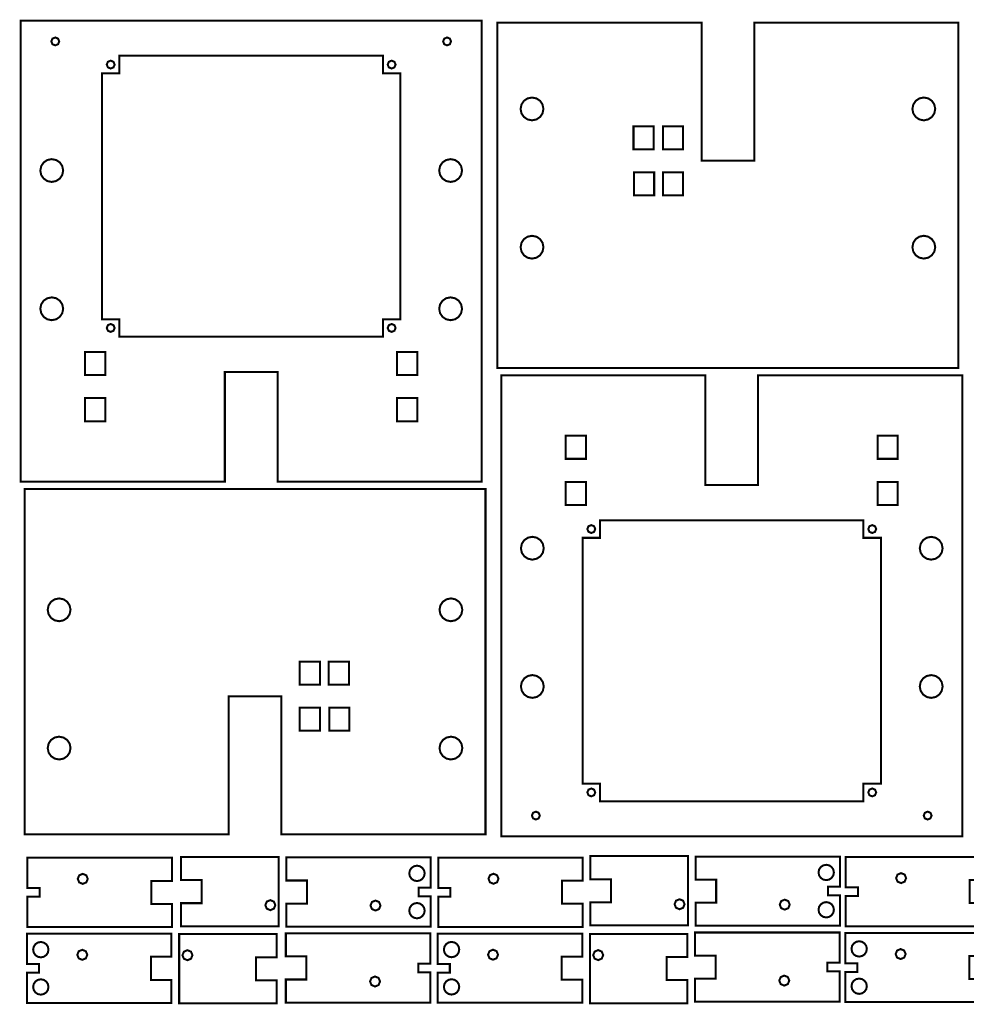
# Model space of a CAD drawing. Extents: x 0.1 to 11.8, y 9.3 to 14.9.
# Tile 1 of 2: x 0.1 to 5.5, y 9.3 to 14.9. Entities that reach past the tile are written whole.
import ezdxf

# ---------------------------------------------------------------- set-up
doc = ezdxf.new("R2010")
doc.units = 0
doc.layers.get('0').update_dxf_attribs({"linetype": 'CONTINUOUS'})

msp = doc.modelspace()

# ---------------------------------------------------------------- linework, layer by layer
at = {"color": 0, "const_width": 0.0115}
for points in [[(0.134711, 12.2665), (0.134711, 14.8915), (2.75971, 14.8915), (2.75971, 12.2665), (1.59722, 12.2665), (1.59722, 12.8915), (1.44721, 12.8915), (1.29725, 12.8915), (1.29725, 12.2665), (0.134711, 12.2665)], [(5.47472, 14.8811), (5.47472, 12.9127), (2.84978, 12.9127), (2.84978, 14.8811), (4.01226, 14.8811), (4.01226, 14.0938), (4.16228, 14.0938), (4.31222, 14.0938), (4.31222, 14.8811), (5.47472, 14.8811)], [(0.354058, 14.7735), (0.347439, 14.7894), (0.331597, 14.796), (0.315647, 14.7894), (0.309082, 14.7735), (0.315647, 14.7575), (0.331597, 14.751), (0.347439, 14.7575), (0.354058, 14.7735)], [(2.58539, 14.7735), (2.57878, 14.7894), (2.56287, 14.796), (2.54693, 14.7894), (2.54036, 14.7735), (2.54693, 14.7575), (2.56287, 14.751), (2.57878, 14.7575), (2.58539, 14.7735)], [(2.29719, 14.5915), (2.19721, 14.5915), (2.19721, 14.6915), (0.697211, 14.6915), (0.697211, 14.5915), (0.597222, 14.5915), (0.597222, 13.1916), (0.697211, 13.1916), (0.697211, 13.0916), (2.19721, 13.0916), (2.19721, 13.1916), (2.29719, 13.1916), (2.29719, 14.5915)], [(0.669706, 14.6415), (0.663086, 14.6575), (0.647244, 14.664), (0.631293, 14.6575), (0.624729, 14.6415), (0.631293, 14.6257), (0.647244, 14.619), (0.663086, 14.6257), (0.669706, 14.6415), (0.669706, 14.6415)], [(2.26975, 14.6415), (2.26313, 14.6575), (2.24724, 14.664), (2.23128, 14.6575), (2.22472, 14.6415), (2.23128, 14.6257), (2.24724, 14.619), (2.26313, 14.6257), (2.26975, 14.6415), (2.26975, 14.6415)], [(2.98161, 14.389), (2.98671, 14.3637), (3.0006, 14.3431), (3.02126, 14.3292), (3.0466, 14.324), (3.07189, 14.3292), (3.09256, 14.3431), (3.10644, 14.3637), (3.1116, 14.389), (3.10644, 14.4143), (3.09256, 14.435), (3.07189, 14.4489), (3.0466, 14.454), (3.02126, 14.4489), (3.0006, 14.435), (2.98671, 14.4143), (2.98161, 14.389)], [(5.21289, 14.389), (5.21799, 14.3637), (5.23188, 14.3431), (5.25256, 14.3292), (5.27789, 14.324), (5.30317, 14.3292), (5.32378, 14.3431), (5.33772, 14.3637), (5.34289, 14.389), (5.33772, 14.4143), (5.32378, 14.435), (5.30317, 14.4489), (5.27789, 14.454), (5.25256, 14.4489), (5.23188, 14.435), (5.21799, 14.4143), (5.21289, 14.389), (5.21289, 14.389)], [(3.73953, 14.1593), (3.73953, 14.2906), (3.62451, 14.2906), (3.62451, 14.1593), (3.73953, 14.1593)], [(3.90728, 14.2906), (3.79226, 14.2906), (3.79226, 14.1593), (3.90728, 14.1593), (3.90728, 14.2906)], [(0.376465, 14.0382), (0.371311, 14.0635), (0.357422, 14.0842), (0.336751, 14.0981), (0.311469, 14.1032), (0.286133, 14.0981), (0.265463, 14.0842), (0.251574, 14.0635), (0.246474, 14.0382), (0.251574, 14.0129), (0.265463, 13.9924), (0.286133, 13.9783), (0.311469, 13.9732), (0.336751, 13.9783), (0.357422, 13.9924), (0.371311, 14.0129), (0.376465, 14.0382), (0.376465, 14.0382)], [(2.648, 14.0382), (2.64285, 14.0635), (2.6289, 14.0842), (2.60824, 14.0981), (2.58296, 14.1032), (2.55761, 14.0981), (2.537, 14.0842), (2.52306, 14.0635), (2.51796, 14.0382), (2.52306, 14.0129), (2.537, 13.9924), (2.55761, 13.9783), (2.58296, 13.9732), (2.60824, 13.9783), (2.6289, 13.9924), (2.64285, 14.0129), (2.648, 14.0382), (2.648, 14.0382)], [(3.74224, 14.0281), (3.74224, 13.8967), (3.62728, 13.8967), (3.62728, 14.0281), (3.74224, 14.0281)], [(3.90728, 14.0281), (3.79226, 14.0281), (3.79226, 13.8967), (3.90728, 13.8967), (3.90728, 14.0281)], [(2.98161, 13.6016), (2.98671, 13.5763), (3.0006, 13.5557), (3.02126, 13.5418), (3.0466, 13.5366), (3.07189, 13.5418), (3.09256, 13.5557), (3.10644, 13.5763), (3.1116, 13.6016), (3.10644, 13.627), (3.09256, 13.6476), (3.07189, 13.6615), (3.0466, 13.6666), (3.02126, 13.6615), (3.0006, 13.6476), (2.98671, 13.627), (2.98161, 13.6016)], [(5.21289, 13.6016), (5.21799, 13.5763), (5.23188, 13.5557), (5.25256, 13.5418), (5.27789, 13.5366), (5.30317, 13.5418), (5.32378, 13.5557), (5.33772, 13.5763), (5.34289, 13.6016), (5.33772, 13.627), (5.32378, 13.6476), (5.30317, 13.6615), (5.27789, 13.6666), (5.25256, 13.6615), (5.23188, 13.6476), (5.21799, 13.627), (5.21289, 13.6016), (5.21289, 13.6016)], [(0.376465, 13.2508), (0.371311, 13.2762), (0.357422, 13.2968), (0.336751, 13.3107), (0.311469, 13.3158), (0.286133, 13.3107), (0.265463, 13.2968), (0.251574, 13.2762), (0.246474, 13.2508), (0.251574, 13.2255), (0.265463, 13.2049), (0.286133, 13.191), (0.311469, 13.1858), (0.336751, 13.191), (0.357422, 13.2049), (0.371311, 13.2255), (0.376465, 13.2508)], [(2.648, 13.2508), (2.64285, 13.2762), (2.6289, 13.2968), (2.60824, 13.3107), (2.58296, 13.3158), (2.55761, 13.3107), (2.537, 13.2968), (2.52306, 13.2762), (2.51796, 13.2508), (2.52306, 13.2255), (2.537, 13.2049), (2.55761, 13.191), (2.58296, 13.1858), (2.60824, 13.191), (2.6289, 13.2049), (2.64285, 13.2255), (2.648, 13.2508)], [(0.669706, 13.1415), (0.663086, 13.1575), (0.647244, 13.1641), (0.631293, 13.1575), (0.624729, 13.1415), (0.631293, 13.1257), (0.647244, 13.119), (0.663086, 13.1257), (0.669706, 13.1415), (0.669706, 13.1415)], [(2.26975, 13.1415), (2.26313, 13.1575), (2.24724, 13.1641), (2.23128, 13.1575), (2.22472, 13.1415), (2.23128, 13.1257), (2.24724, 13.119), (2.26313, 13.1257), (2.26975, 13.1415), (2.26975, 13.1415)], [(0.501682, 13.0043), (0.501682, 12.873), (0.616644, 12.873), (0.616644, 13.0043), (0.501682, 13.0043)], [(2.27778, 13.0043), (2.27778, 12.873), (2.39279, 12.873), (2.39279, 13.0043), (2.27778, 13.0043)], [(5.49669, 12.8714), (5.49669, 10.2464), (2.87169, 10.2464), (2.87169, 12.8714), (4.03418, 12.8714), (4.03418, 12.2464), (4.18419, 12.2464), (4.33419, 12.2464), (4.33419, 12.8714), (5.49669, 12.8714)], [(0.501682, 12.7418), (0.501682, 12.6105), (0.616644, 12.6105), (0.616644, 12.7418), (0.501682, 12.7418)], [(2.27778, 12.7418), (2.27778, 12.6105), (2.39279, 12.6105), (2.39279, 12.7418), (2.27778, 12.7418)], [(3.35363, 12.3962), (3.35363, 12.5275), (3.23861, 12.5275), (3.23861, 12.3962), (3.35363, 12.3962)], [(5.12978, 12.3962), (5.12978, 12.5275), (5.01475, 12.5275), (5.01475, 12.3962), (5.12978, 12.3962)], [(0.156683, 10.2568), (0.156683, 12.2253), (2.78168, 12.2253), (2.78168, 10.2568), (1.61919, 10.2568), (1.61919, 11.0442), (1.46918, 11.0442), (1.31917, 11.0442), (1.31917, 10.2568), (0.156683, 10.2568)], [(3.35363, 12.1336), (3.35363, 12.2649), (3.23861, 12.2649), (3.23861, 12.1336), (3.35363, 12.1336)], [(5.12978, 12.1336), (5.12978, 12.2649), (5.01475, 12.2649), (5.01475, 12.1336), (5.12978, 12.1336)], [(3.33419, 10.5463), (3.43419, 10.5463), (3.43419, 10.4463), (4.93419, 10.4463), (4.93419, 10.5463), (5.03418, 10.5463), (5.03418, 11.9463), (4.93419, 11.9463), (4.93419, 12.0463), (3.43419, 12.0463), (3.43419, 11.9463), (3.33419, 11.9463), (3.33419, 10.5463)], [(3.36171, 11.9964), (3.36828, 11.9805), (3.38417, 11.9738), (3.40007, 11.9805), (3.40668, 11.9964), (3.40007, 12.0123), (3.38417, 12.0188), (3.36828, 12.0123), (3.36171, 11.9964)], [(4.96169, 11.9964), (4.96826, 11.9805), (4.98421, 11.9738), (5.00006, 11.9805), (5.00667, 11.9964), (5.00006, 12.0123), (4.98421, 12.0188), (4.96826, 12.0123), (4.96169, 11.9964)], [(2.98346, 11.8871), (2.98856, 11.8618), (3.00244, 11.8411), (3.02311, 11.8273), (3.04844, 11.8221), (3.07374, 11.8273), (3.0944, 11.8411), (3.10829, 11.8618), (3.11344, 11.8871), (3.10829, 11.9124), (3.0944, 11.9331), (3.07374, 11.947), (3.04844, 11.9521), (3.02311, 11.947), (3.00244, 11.9331), (2.98856, 11.9124), (2.98346, 11.8871)], [(5.25493, 11.8871), (5.26004, 11.8618), (5.27393, 11.8411), (5.2946, 11.8273), (5.31993, 11.8221), (5.34521, 11.8273), (5.36583, 11.8411), (5.37978, 11.8618), (5.38493, 11.8871), (5.37978, 11.9124), (5.36583, 11.9331), (5.34521, 11.947), (5.31993, 11.9521), (5.2946, 11.947), (5.27393, 11.9331), (5.26004, 11.9124), (5.25493, 11.8871)], [(0.418511, 11.5363), (0.413357, 11.5616), (0.399468, 11.5823), (0.378797, 11.5962), (0.353515, 11.6013), (0.328179, 11.5962), (0.307508, 11.5823), (0.293619, 11.5616), (0.288519, 11.5363), (0.293619, 11.511), (0.307508, 11.4903), (0.328179, 11.4765), (0.353515, 11.4713), (0.378797, 11.4765), (0.399468, 11.4903), (0.413357, 11.511), (0.418511, 11.5363)], [(2.64979, 11.5363), (2.64464, 11.5616), (2.63075, 11.5823), (2.61008, 11.5962), (2.58479, 11.6013), (2.55946, 11.5962), (2.53885, 11.5823), (2.5249, 11.5616), (2.51981, 11.5363), (2.5249, 11.511), (2.53885, 11.4903), (2.55946, 11.4765), (2.58479, 11.4713), (2.61008, 11.4765), (2.63075, 11.4903), (2.64464, 11.511), (2.64979, 11.5363)], [(1.72413, 11.1099), (1.83914, 11.1099), (1.83914, 11.2412), (1.72413, 11.2412), (1.72413, 11.1099)], [(1.88917, 11.1099), (1.88917, 11.2412), (2.00412, 11.2412), (2.00412, 11.1099), (1.88917, 11.1099)], [(2.98346, 11.0997), (2.98856, 11.0744), (3.00244, 11.0538), (3.02311, 11.0399), (3.04844, 11.0347), (3.07374, 11.0398), (3.0944, 11.0538), (3.10829, 11.0744), (3.11344, 11.0997), (3.10829, 11.1251), (3.0944, 11.1457), (3.07374, 11.1596), (3.04844, 11.1647), (3.02311, 11.1596), (3.00244, 11.1457), (2.98856, 11.1251), (2.98346, 11.0997)], [(5.25493, 11.0997), (5.26004, 11.0744), (5.27393, 11.0538), (5.2946, 11.0399), (5.31993, 11.0347), (5.34521, 11.0398), (5.36583, 11.0538), (5.37978, 11.0744), (5.38493, 11.0997), (5.37978, 11.1251), (5.36583, 11.1457), (5.34521, 11.1596), (5.31993, 11.1647), (5.2946, 11.1596), (5.27393, 11.1457), (5.26004, 11.1251), (5.25493, 11.0997)], [(1.72413, 10.8473), (1.83914, 10.8473), (1.83914, 10.9786), (1.72413, 10.9786), (1.72413, 10.8473)], [(1.89193, 10.9786), (1.89193, 10.8473), (2.00689, 10.8473), (2.00689, 10.9786), (1.89193, 10.9786)], [(0.418511, 10.7489), (0.413357, 10.7742), (0.399468, 10.7949), (0.378797, 10.8088), (0.353515, 10.8139), (0.328179, 10.8088), (0.307508, 10.7949), (0.293619, 10.7742), (0.288519, 10.7489), (0.293619, 10.7236), (0.307508, 10.703), (0.328179, 10.689), (0.353515, 10.6839), (0.378797, 10.689), (0.399468, 10.703), (0.413357, 10.7236), (0.418511, 10.7489), (0.418511, 10.7489)], [(2.64979, 10.7489), (2.64464, 10.7742), (2.63075, 10.7949), (2.61008, 10.8088), (2.58479, 10.8139), (2.55946, 10.8088), (2.53885, 10.7949), (2.5249, 10.7742), (2.51981, 10.7489), (2.5249, 10.7236), (2.53885, 10.703), (2.55946, 10.689), (2.58479, 10.6839), (2.61008, 10.689), (2.63075, 10.703), (2.64464, 10.7236), (2.64979, 10.7489), (2.64979, 10.7489)], [(3.36171, 10.4964), (3.36828, 10.4805), (3.38417, 10.4738), (3.40007, 10.4805), (3.40668, 10.4964), (3.40007, 10.5123), (3.38417, 10.5188), (3.36828, 10.5123), (3.36171, 10.4964)], [(4.96169, 10.4964), (4.96826, 10.4805), (4.98421, 10.4738), (5.00006, 10.4805), (5.00667, 10.4964), (5.00006, 10.5123), (4.98421, 10.5188), (4.96826, 10.5123), (4.96169, 10.4964)], [(3.04606, 10.3645), (3.05263, 10.3486), (3.06853, 10.342), (3.08442, 10.3486), (3.09104, 10.3645), (3.08442, 10.3804), (3.06853, 10.3869), (3.05263, 10.3804), (3.04606, 10.3645)], [(5.27735, 10.3645), (5.2839, 10.3486), (5.29981, 10.342), (5.31569, 10.3486), (5.32232, 10.3645), (5.31569, 10.3804), (5.29981, 10.3869), (5.2839, 10.3804), (5.27735, 10.3645)], [(0.996039, 9.73014), (0.996039, 9.86143), (0.878526, 9.86143), (0.878526, 9.99274), (0.996039, 9.99274), (0.996039, 10.124), (0.44081, 10.124), (0.173068, 10.124), (0.173068, 9.95167), (0.241971, 9.95167), (0.241971, 9.90246), (0.173068, 9.90246), (0.173068, 9.73014), (0.44081, 9.73014), (0.996039, 9.73014)], [(1.04839, 10.1283), (1.04839, 9.9969), (1.16585, 9.9969), (1.16585, 9.86561), (1.04839, 9.86561), (1.04839, 9.73432), (1.60362, 9.73432), (1.60362, 10.1283), (1.04839, 10.1283)], [(1.64725, 10.126), (1.64725, 9.99474), (1.76475, 9.99474), (1.76475, 9.86344), (1.64725, 9.86344), (1.64725, 9.73215), (2.20253, 9.73215), (2.47021, 9.73215), (2.47021, 9.90446), (2.40132, 9.90446), (2.40132, 9.95367), (2.47021, 9.95367), (2.47021, 10.126), (2.20253, 10.126), (1.64725, 10.126)], [(3.33524, 9.73074), (3.33524, 9.86203), (3.21772, 9.86203), (3.21772, 9.99333), (3.33524, 9.99333), (3.33524, 10.1246), (2.77994, 10.1246), (2.51226, 10.1246), (2.51226, 9.95225), (2.58117, 9.95225), (2.58117, 9.9031), (2.51226, 9.9031), (2.51226, 9.73074), (2.77994, 9.73074), (3.33524, 9.73074)], [(3.37896, 10.1334), (3.37896, 10.0021), (3.49642, 10.0021), (3.49642, 9.87076), (3.37896, 9.87076), (3.37896, 9.73947), (3.93419, 9.73947), (3.93419, 10.1334), (3.37896, 10.1334)], [(3.97781, 10.1311), (3.97781, 9.99989), (4.09532, 9.99989), (4.09532, 9.8686), (3.97781, 9.8686), (3.97781, 9.73725), (4.5331, 9.73725), (4.80078, 9.73725), (4.80078, 9.90956), (4.73188, 9.90956), (4.73188, 9.95882), (4.80078, 9.95882), (4.80078, 10.1311), (4.5331, 10.1311), (3.97781, 10.1311)], [(5.65657, 9.73443), (5.65657, 9.86572), (5.53906, 9.86572), (5.53906, 9.99701), (5.65657, 9.99701), (5.65657, 10.1284), (5.10135, 10.1284), (4.83361, 10.1284), (4.83361, 9.956), (4.9025, 9.956), (4.9025, 9.90679), (4.83361, 9.90679), (4.83361, 9.73443), (5.10135, 9.73443), (5.65657, 9.73443)], [(0.488064, 10.0326), (0.467882, 10.0242), (0.459526, 10.004), (0.467882, 9.98389), (0.488064, 9.97553), (0.508192, 9.98389), (0.516547, 10.004), (0.508192, 10.0242), (0.488064, 10.0326), (0.488064, 10.0326)], [(2.3915, 9.9916), (2.40847, 9.99507), (2.42236, 10.0044), (2.43175, 10.0183), (2.43522, 10.0353), (2.43175, 10.0524), (2.42236, 10.0663), (2.40847, 10.0757), (2.3915, 10.0791), (2.3744, 10.0757), (2.36051, 10.0663), (2.35113, 10.0524), (2.34771, 10.0353), (2.35113, 10.0183), (2.36051, 10.0044), (2.3744, 9.99507), (2.3915, 9.9916)], [(2.82721, 10.0331), (2.80701, 10.0248), (2.79872, 10.0046), (2.80701, 9.98449), (2.82721, 9.97613), (2.84733, 9.98449), (2.85574, 10.0046), (2.84733, 10.0248), (2.82721, 10.0331)], [(4.72206, 9.99675), (4.73904, 10.0002), (4.75293, 10.0096), (4.76232, 10.0235), (4.76579, 10.0405), (4.76232, 10.0575), (4.75293, 10.0714), (4.73904, 10.0808), (4.72206, 10.0842), (4.70503, 10.0808), (4.69108, 10.0714), (4.68169, 10.0575), (4.67828, 10.0405), (4.68169, 10.0235), (4.69108, 10.0096), (4.70503, 10.0002), (4.72206, 9.99675)], [(5.14854, 10.0368), (5.12836, 10.0285), (5.12007, 10.0084), (5.12836, 9.98822), (5.14854, 9.97982), (5.16872, 9.98822), (5.17708, 10.0084), (5.16872, 10.0285), (5.14854, 10.0368)], [(1.55637, 9.82585), (1.5765, 9.83419), (1.58485, 9.85433), (1.5765, 9.87451), (1.55637, 9.88281), (1.53618, 9.87451), (1.52789, 9.85433), (1.53618, 9.83419), (1.55637, 9.82585)], [(2.15528, 9.82363), (2.1754, 9.83197), (2.18375, 9.85211), (2.1754, 9.87235), (2.15528, 9.88064), (2.1351, 9.87235), (2.12674, 9.85211), (2.1351, 9.83197), (2.15528, 9.82363)], [(2.3915, 9.77908), (2.40847, 9.78256), (2.42236, 9.79194), (2.43175, 9.80583), (2.43522, 9.82281), (2.43175, 9.8399), (2.42236, 9.85379), (2.40847, 9.86317), (2.3915, 9.8666), (2.3744, 9.86317), (2.36051, 9.85379), (2.35113, 9.8399), (2.34771, 9.82281), (2.35113, 9.80583), (2.36051, 9.79194), (2.3744, 9.78256), (2.3915, 9.77908)], [(3.88693, 9.831), (3.90707, 9.83936), (3.91542, 9.85949), (3.90707, 9.87967), (3.88693, 9.88797), (3.86675, 9.87967), (3.85846, 9.85949), (3.86675, 9.83936), (3.88693, 9.831)], [(4.48583, 9.82878), (4.50597, 9.83713), (4.51432, 9.85726), (4.50597, 9.87744), (4.48583, 9.88579), (4.46565, 9.87744), (4.45736, 9.85726), (4.46565, 9.83713), (4.48583, 9.82878)], [(4.72206, 9.78418), (4.73904, 9.78765), (4.75293, 9.79704), (4.76232, 9.81093), (4.76579, 9.8279), (4.76232, 9.845), (4.75293, 9.85889), (4.73904, 9.86828), (4.72206, 9.87169), (4.70503, 9.86828), (4.69108, 9.85889), (4.68169, 9.845), (4.67828, 9.8279), (4.68169, 9.81093), (4.69108, 9.79704), (4.70503, 9.78765), (4.72206, 9.78418)], [(3.97521, 9.69857), (3.97521, 9.56728), (4.09272, 9.56728), (4.09272, 9.43599), (3.97521, 9.43599), (3.97521, 9.30469), (4.53049, 9.30469), (4.79818, 9.30469), (4.79818, 9.47706), (4.72928, 9.47706), (4.72928, 9.52626), (4.79818, 9.52626), (4.79818, 9.69857), (4.53049, 9.69857), (3.97521, 9.69857)], [(5.65392, 9.30186), (5.65392, 9.43317), (5.5364, 9.43317), (5.5364, 9.56446), (5.65392, 9.56446), (5.65392, 9.69581), (5.09868, 9.69581), (4.831, 9.69581), (4.831, 9.52344), (4.8999, 9.52344), (4.8999, 9.47424), (4.831, 9.47424), (4.831, 9.30186), (5.09868, 9.30186), (5.65392, 9.30186)], [(0.993435, 9.29758), (0.993435, 9.42888), (0.875922, 9.42888), (0.875922, 9.56017), (0.993435, 9.56017), (0.993435, 9.69146), (0.438206, 9.69146), (0.170464, 9.69146), (0.170464, 9.51915), (0.239367, 9.51915), (0.239367, 9.46994), (0.170464, 9.46994), (0.170464, 9.29758), (0.438206, 9.29758), (0.993435, 9.29758)], [(0.24924, 9.64453), (0.23215, 9.64111), (0.218261, 9.63172), (0.208876, 9.61783), (0.205458, 9.60081), (0.208876, 9.58376), (0.218261, 9.56988), (0.23215, 9.56049), (0.24924, 9.55701), (0.266222, 9.56049), (0.280111, 9.56988), (0.289497, 9.58376), (0.292969, 9.60081), (0.289497, 9.61783), (0.280111, 9.63172), (0.266222, 9.64111), (0.24924, 9.64453)], [(1.59233, 9.29536), (1.59233, 9.42671), (1.47483, 9.42671), (1.47483, 9.558), (1.59233, 9.558), (1.59233, 9.68929), (1.03711, 9.68929), (1.03711, 9.29536), (1.59233, 9.29536)], [(1.64464, 9.69347), (1.64464, 9.56218), (1.76215, 9.56218), (1.76215, 9.43088), (1.64464, 9.43088), (1.64464, 9.29958), (2.19993, 9.29958), (2.46761, 9.29958), (2.46761, 9.47194), (2.39871, 9.47194), (2.39871, 9.52111), (2.46761, 9.52111), (2.46761, 9.69347), (2.19993, 9.69347), (1.64464, 9.69347)], [(3.33263, 9.29818), (3.33263, 9.42947), (3.21511, 9.42947), (3.21511, 9.56076), (3.33263, 9.56076), (3.33263, 9.69206), (2.77735, 9.69206), (2.50965, 9.69206), (2.50965, 9.51975), (2.57856, 9.51975), (2.57856, 9.47054), (2.50965, 9.47054), (2.50965, 9.29818), (2.77735, 9.29818), (3.33263, 9.29818)], [(2.58838, 9.64512), (2.57135, 9.64171), (2.55746, 9.63232), (2.54807, 9.61843), (2.54465, 9.6014), (2.54807, 9.58436), (2.55746, 9.57047), (2.57135, 9.56108), (2.58838, 9.55761), (2.60536, 9.56108), (2.61925, 9.57047), (2.62864, 9.58436), (2.63211, 9.6014), (2.62864, 9.61843), (2.61925, 9.63232), (2.60536, 9.64171), (2.58838, 9.64512)], [(3.93147, 9.29596), (3.93147, 9.42725), (3.81401, 9.42725), (3.81401, 9.55854), (3.93147, 9.55854), (3.93147, 9.68983), (3.37625, 9.68983), (3.37625, 9.29596), (3.93147, 9.29596)], [(4.90972, 9.64882), (4.89268, 9.6454), (4.87879, 9.63601), (4.86942, 9.62213), (4.866, 9.60508), (4.86942, 9.58806), (4.87879, 9.57417), (4.89268, 9.56478), (4.90972, 9.56131), (4.92671, 9.56478), (4.9406, 9.57417), (4.94997, 9.58806), (4.95344, 9.60508), (4.94997, 9.62213), (4.9406, 9.63601), (4.92671, 9.6454), (4.90972, 9.64882)], [(0.48546, 9.59999), (0.465224, 9.59169), (0.456922, 9.57146), (0.465224, 9.55132), (0.48546, 9.54297), (0.505588, 9.55132), (0.513943, 9.57146), (0.505588, 9.59169), (0.48546, 9.59999)], [(1.08431, 9.59776), (1.06413, 9.58946), (1.05583, 9.56928), (1.06413, 9.54915), (1.08431, 9.54081), (1.10444, 9.54915), (1.11285, 9.56928), (1.10444, 9.58946), (1.08431, 9.59776)], [(2.8246, 9.60058), (2.80442, 9.59229), (2.79611, 9.5721), (2.80442, 9.55192), (2.8246, 9.54357), (2.84472, 9.55192), (2.85308, 9.5721), (2.84472, 9.59229), (2.8246, 9.60058)], [(3.4235, 9.59831), (3.40332, 9.59), (3.39501, 9.56982), (3.40332, 9.54969), (3.4235, 9.54135), (3.44362, 9.54969), (3.45199, 9.56982), (3.44362, 9.59), (3.4235, 9.59831)], [(5.14594, 9.60428), (5.12576, 9.59597), (5.1174, 9.57579), (5.12576, 9.55567), (5.14594, 9.54725), (5.16607, 9.55567), (5.17443, 9.57579), (5.16607, 9.59597), (5.14594, 9.60428)], [(0.24924, 9.43201), (0.23215, 9.4286), (0.218261, 9.41922), (0.208876, 9.40533), (0.205458, 9.38829), (0.208876, 9.37125), (0.218261, 9.35736), (0.23215, 9.34799), (0.24924, 9.34451), (0.266222, 9.34799), (0.280111, 9.35736), (0.289497, 9.37125), (0.292969, 9.38829), (0.289497, 9.40533), (0.280111, 9.41922), (0.266222, 9.4286), (0.24924, 9.43201)], [(2.15267, 9.39106), (2.17279, 9.39947), (2.18115, 9.4196), (2.17279, 9.43978), (2.15267, 9.44808), (2.13249, 9.43978), (2.12414, 9.4196), (2.13249, 9.39947), (2.15267, 9.39106)], [(2.58838, 9.43257), (2.57135, 9.42914), (2.55746, 9.41976), (2.54807, 9.40588), (2.54465, 9.38883), (2.54807, 9.37185), (2.55746, 9.35792), (2.57135, 9.34853), (2.58838, 9.34506), (2.60536, 9.34853), (2.61925, 9.35792), (2.62864, 9.37185), (2.63211, 9.38883), (2.62864, 9.40588), (2.61925, 9.41976), (2.60536, 9.42914), (2.58838, 9.43257)], [(4.48324, 9.39615), (4.50336, 9.40457), (4.51172, 9.42469), (4.50336, 9.44488), (4.48324, 9.45318), (4.46306, 9.44488), (4.45469, 9.42469), (4.46306, 9.40457), (4.48324, 9.39615)], [(4.90972, 9.43631), (4.89268, 9.43289), (4.87879, 9.4235), (4.86942, 9.40961), (4.866, 9.39258), (4.86942, 9.3756), (4.87879, 9.36171), (4.89268, 9.35232), (4.90972, 9.34885), (4.92671, 9.35232), (4.9406, 9.36171), (4.94997, 9.3756), (4.95344, 9.39258), (4.94997, 9.40961), (4.9406, 9.4235), (4.92671, 9.43289), (4.90972, 9.43631)]]:
    msp.add_lwpolyline(points, close=True, dxfattribs=at)

doc.saveas('drawing.dxf')
